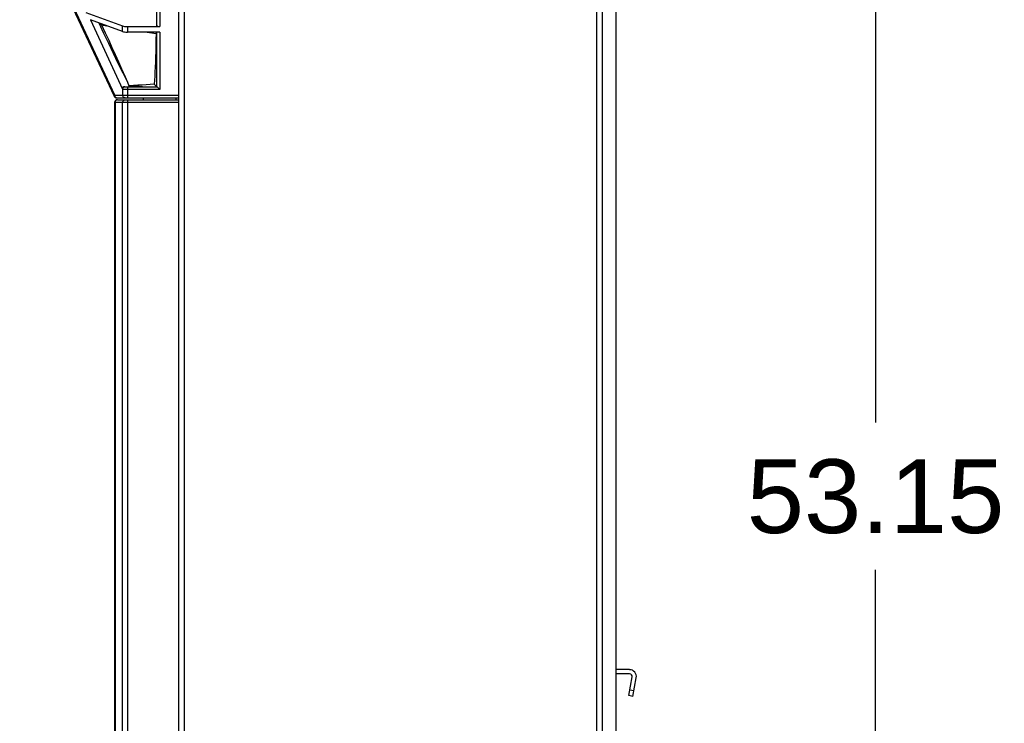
# Model space of a CAD drawing. Header units: inches. Extents: x 0 to 243, y 0 to 106.
# Tile 12 of 19: x 79 to 94, y 48 to 58. Entities that reach past the tile are written whole.
import ezdxf

# ---------------------------------------------------------------- set-up
doc = ezdxf.new("R2010")
doc.units = ezdxf.units.IN
doc.header["$LTSCALE"] = 7.5625
doc.header["$MEASUREMENT"] = 0
doc.layers.get('0').update_dxf_attribs({"linetype": 'CONTINUOUS'})
doc.styles.get("Standard").update_dxf_attribs({"font": 'arial.ttf'})
doc.dimstyles.new('DIMSTYLE_1', dxfattribs={"dimtxt": 1.0625, "dimasz": 1.25, "dimexe": 0.09, "dimexo": 0.07, "dimgap": 0.0425, "dimtad": 0, "dimtih": 1, "dimtoh": 1, "dimzin": 4, "dimdsep": 46, "dimtxsty": 'Standard', "dimblk": '_FILLED', "dimblk1": '_FILLED', "dimblk2": '_FILLED', "dimcen": 0.09, "dimazin": 1, "dimtfac": 1, "dimtofl": 0, "dimtmove": 0, "dimatfit": 3, "dimldrblk": '_FILLED', "dimfxl": 0, "dimtolj": 1, "dimtzin": 4, "dimarcsym": 0})

# ---------------------------------------------------------------- blocks, each defined once
blk = doc.blocks.new('_FILLED')
at = {"color": 0, "linetype": 'ByBlock'}
blk.add_solid([(0, 0), (-1, 0.2), (-1, -0.2)], dxfattribs=at)
blk = doc.blocks.new('*D1')
at = {"color": 2, "linetype": 'Continuous'}
for p, q in [((88.658, 77.458), (92.928, 77.458)), ((91.803, 77.458), (91.803, 51.946)), ((91.803, 24.309), (91.803, 49.821)), ((88.933, 24.309), (92.928, 24.309))]:
    blk.add_line(p, q, dxfattribs=at)
at = {"color": 2, "linetype": 'Continuous', "xscale": 1.25, "yscale": 1.25, "zscale": 1.25}
for p, rotation in [((91.803, 77.458), 90), ((91.803, 24.309), 270)]:
    blk.add_blockref('_FILLED', p, dxfattribs=dict(at, rotation=rotation))
at = {"color": 2, "linetype": 'Continuous', "insert": (91.803, 51.415), "char_height": 1.0625, "width": 3.71283, "attachment_point": 2, "line_spacing_factor": 0.9}
blk.add_mtext('53.15', dxfattribs=at)

msp = doc.modelspace()

# ---------------------------------------------------------------- linework, layer by layer
at = {"color": 7, "linetype": 'Continuous'}
for p, q in [((81.759, 24.309), (81.759, 77.458)), ((81.838, 77.458), (81.838, 24.309)), ((87.783, 24.309), (87.783, 77.458)), ((87.862, 77.38), (87.862, 24.309)), ((88.058, 77.38), (88.058, 24.309)), ((79.465, 59.582), (80.834, 56.646)), ((80.835, 56.663), (79.466, 59.599)), ((79.56, 59.36), (80.826, 56.646)), ((81.444, 57.66), (81.444, 58.476)), ((81.484, 58.476), (81.484, 57.651)), ((80.416, 57.854), (80.949, 57.66)), ((80.949, 57.579), (80.483, 57.749)), ((80.646, 57.674), (80.721, 57.662)), ((80.949, 57.579), (80.949, 57.66)), ((81.017, 57.651), (81.017, 57.571)), ((81.017, 57.651), (81.484, 57.651)), ((81.484, 57.571), (81.017, 57.571)), ((81.302, 57.571), (81.43, 57.551)), ((81.444, 56.785), (81.444, 57.571)), ((81.484, 57.571), (81.484, 56.746)), ((80.934, 57.04), (80.983, 56.928)), ((80.95, 56.986), (81.018, 56.848)), ((80.983, 56.928), (81.018, 56.848)), ((80.978, 56.785), (81.444, 56.785)), ((81.017, 56.785), (81.017, 56.624)), ((81.018, 56.848), (81.04, 56.799)), ((81.099, 56.789), (81.093, 56.789)), ((81.106, 56.788), (81.099, 56.789)), ((81.113, 56.788), (81.106, 56.788)), ((81.121, 56.787), (81.113, 56.788)), ((81.129, 56.787), (81.121, 56.787)), ((81.138, 56.787), (81.129, 56.787)), ((81.148, 56.786), (81.138, 56.787)), ((81.159, 56.786), (81.148, 56.786)), ((81.17, 56.786), (81.159, 56.786)), ((81.189, 56.786), (81.17, 56.786)), ((81.211, 56.785), (81.189, 56.786)), ((81.235, 56.785), (81.211, 56.785)), ((81.448, 56.781), (81.451, 56.778)), ((80.835, 56.663), (81.759, 56.663)), ((80.836, 56.641), (80.84, 56.635)), ((80.949, 56.749), (80.949, 56.663)), ((81.484, 56.746), (80.951, 56.746)), ((80.834, 45.21), (80.834, 56.557)), ((81.759, 56.557), (80.834, 56.557)), ((80.839, 56.557), (80.839, 45.21)), ((80.84, 56.635), (80.844, 56.63)), ((80.855, 56.624), (80.861, 56.624)), ((80.861, 56.624), (81.759, 56.624)), ((80.873, 56.596), (81.759, 56.596)), ((80.949, 45.21), (80.949, 56.557)), ((81.017, 56.596), (81.017, 45.171)), ((81.249, 56.596), (81.249, 56.624)), ((81.72, 56.596), (81.72, 56.624)), ((88.256, 48.384), (88.058, 48.384)), ((88.256, 48.325), (88.058, 48.325)), ((88.247, 48.01), (88.294, 48.278)), ((88.305, 47.999), (88.352, 48.268)), ((88.305, 47.999), (88.247, 48.01)), ((88.319, 48.077), (88.261, 48.087))]:
    msp.add_line(p, q, dxfattribs=at)
for points in [[(80.483, 57.749), (80.949, 56.749), (80.95, 56.748), (80.95, 56.747), (80.95, 56.747), (80.95, 56.746), (80.951, 56.746)], [(80.604, 57.705), (80.674, 57.558), (80.743, 57.412), (80.813, 57.267), (80.881, 57.125), (80.95, 56.986)], [(80.624, 57.691), (80.61, 57.702), (80.608, 57.703)], [(80.646, 57.674), (80.639, 57.68), (80.631, 57.685), (80.624, 57.691)], [(80.646, 57.674), (80.698, 57.561), (80.748, 57.453), (80.794, 57.351), (80.84, 57.25), (80.887, 57.144), (80.934, 57.04)], [(81.43, 57.551), (81.428, 57.461), (81.427, 57.375), (81.425, 57.292), (81.423, 57.214), (81.421, 57.139), (81.418, 57.068), (81.415, 57.001), (81.411, 56.938), (81.407, 56.878), (81.403, 56.821)], [(81.443, 57.571), (81.441, 57.566), (81.438, 57.562), (81.434, 57.557), (81.43, 57.551)], [(80.978, 56.785), (80.974, 56.785), (80.97, 56.785), (80.967, 56.784), (80.964, 56.783), (80.961, 56.782), (80.959, 56.781), (80.956, 56.779), (80.954, 56.777), (80.952, 56.776), (80.951, 56.773), (80.949, 56.771), (80.948, 56.769), (80.948, 56.766), (80.947, 56.763), (80.947, 56.76), (80.947, 56.756), (80.948, 56.753), (80.949, 56.749)], [(80.949, 56.749), (80.95, 56.756), (80.952, 56.763), (80.956, 56.769), (80.96, 56.774), (80.965, 56.779), (80.97, 56.782), (80.977, 56.784), (80.983, 56.785)], [(81.403, 56.821), (81.347, 56.817), (81.29, 56.813), (81.23, 56.809), (81.169, 56.805), (81.106, 56.802), (81.04, 56.799)], [(81.093, 56.789), (81.087, 56.79), (81.085, 56.79), (81.082, 56.79), (81.08, 56.79), (81.077, 56.79), (81.075, 56.791), (81.073, 56.791), (81.071, 56.791), (81.069, 56.791), (81.067, 56.792), (81.065, 56.792), (81.063, 56.792), (81.062, 56.792), (81.06, 56.793), (81.059, 56.793), (81.057, 56.793), (81.056, 56.793), (81.054, 56.794), (81.053, 56.794), (81.052, 56.794), (81.051, 56.794), (81.05, 56.795), (81.049, 56.795), (81.048, 56.795), (81.047, 56.795), (81.046, 56.796), (81.045, 56.796), (81.044, 56.796), (81.043, 56.797), (81.043, 56.797), (81.042, 56.797), (81.042, 56.798), (81.041, 56.798), (81.041, 56.799), (81.04, 56.799)], [(81.403, 56.821), (81.411, 56.813), (81.416, 56.809), (81.42, 56.805), (81.423, 56.802), (81.427, 56.798), (81.43, 56.796), (81.432, 56.793), (81.435, 56.791), (81.437, 56.79), (81.439, 56.788), (81.44, 56.787), (81.442, 56.786), (81.443, 56.786), (81.443, 56.785), (81.444, 56.785)], [(81.444, 56.785), (81.445, 56.785), (81.448, 56.781)], [(81.451, 56.778), (81.476, 56.753), (81.484, 56.746)], [(80.825, 56.654), (80.827, 56.657), (80.828, 56.66)], [(80.826, 56.646), (80.825, 56.649), (80.825, 56.651), (80.825, 56.654)], [(80.834, 56.646), (80.833, 56.649), (80.832, 56.651), (80.833, 56.654), (80.833, 56.657), (80.834, 56.66), (80.835, 56.663)], [(80.833, 56.648), (80.833, 56.648), (80.836, 56.641)], [(80.835, 56.663), (80.836, 56.655), (80.838, 56.648), (80.841, 56.641)], [(80.841, 56.641), (80.845, 56.635), (80.851, 56.63), (80.856, 56.627), (80.863, 56.624), (80.869, 56.624)], [(80.983, 56.624), (80.976, 56.624), (80.97, 56.627), (80.964, 56.63), (80.959, 56.635), (80.955, 56.641), (80.952, 56.648), (80.95, 56.655), (80.949, 56.663)], [(80.873, 56.596), (80.867, 56.595), (80.86, 56.593), (80.854, 56.589), (80.849, 56.585), (80.845, 56.579), (80.842, 56.572), (80.84, 56.564), (80.839, 56.557)], [(80.844, 56.63), (80.85, 56.627), (80.855, 56.624)], [(80.949, 56.557), (80.95, 56.564), (80.952, 56.572), (80.955, 56.578), (80.959, 56.584), (80.964, 56.589), (80.97, 56.593), (80.976, 56.595), (80.983, 56.596)]]:
    msp.add_lwpolyline(points, dxfattribs=at)
for centre, radius, start, end in [((80.861, 56.663), 0.0394, 205, 270), ((80.869, 56.663), 0.0394, 205, 270), ((80.873, 56.557), 0.0394, 90, 180), ((88.256, 48.285), 0.0984, 350, 90), ((88.256, 48.285), 0.0394, 350, 90)]:
    msp.add_arc(centre, radius, start, end, dxfattribs=at)
for centre, major_axis, start_param, end_param in [((81.017, 57.668), (0.0787, 0), -2.613518, -1.570796), ((81.484, 57.66), (0.0394, 0), 3.141593, 4.712389), ((81.017, 57.588), (0.0787, 0), -2.613518, -1.570796)]:
    msp.add_ellipse(centre, major_axis=major_axis, ratio=0.212557, start_param=start_param, end_param=end_param, dxfattribs=at)

# ---------------------------------------------------------------- dimensions: what is measured, and where the dimension line sits
at = {"color": 2, "linetype": 'Continuous'}
dim = msp.add_linear_dim(base=(91.803, 24.309), p1=(88.588, 77.458), p2=(88.863, 24.309), angle=270, dimstyle='DIMSTYLE_1', dxfattribs=at)
dim.commit()
dim.dimension.update_dxf_attribs({"geometry": '*D1', "text_midpoint": (91.802, 50.878), "dimtype": 160})

doc.saveas('drawing.dxf')
